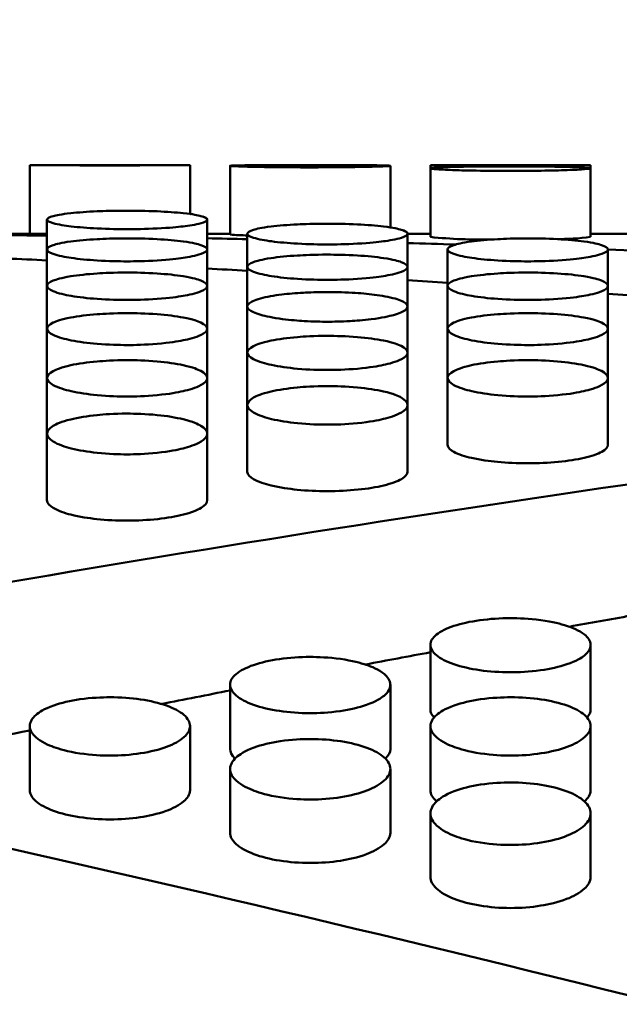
# Model space of a CAD drawing. Header units: millimetres. Extents: x 0 to 420, y 0 to 297.
# Tile 82 of 93: x 189.68 to 192.29, y 208.24 to 212.54. Entities that reach past the tile are written whole.
import ezdxf

# ---------------------------------------------------------------- set-up
doc = ezdxf.new("R2010")
doc.units = ezdxf.units.MM
doc.header["$LTSCALE"] = 0.75
doc.layers.add('FD_Dimensions', color=7, linetype='Continuous', lineweight=25)
doc.layers.add('Visible', color=7, linetype='Continuous', lineweight=50)
doc.styles.get("Standard").update_dxf_attribs({"font": 'arial.ttf'})
doc.dimstyles.new('Dim-ISO-25', dxfattribs={"dimtxt": 3.5, "dimasz": 3.5, "dimexe": 2.1, "dimexo": 2.1, "dimgap": 1.4, "dimtad": 1, "dimzin": 12, "dimdsep": 46, "dimtxsty": 'Standard', "dimcen": 0, "dimazin": 3, "dimtp": 0.1, "dimtm": 0.1, "dimtfac": 0.714286, "dimtmove": 0, "dimatfit": 3, "dimfxl": 1, "dimtzin": 12, "dimarcsym": 0})

# ---------------------------------------------------------------- blocks, each defined once
blk = doc.blocks.new('*D36')
at = {"layer": 'Defpoints', "color": 0, "transparency": 16777216}
for p in [(203.619897, 234.519927), (179.019897, 192.519927), (203.619897, 185.50414)]:
    blk.add_point(p, dxfattribs=at)
at = {"layer": 'FD_Dimensions', "color": 0, "lineweight": -2, "transparency": 16777216}
for p, q in [((179.019897, 194.619927), (179.019897, 236.619927)), ((203.619897, 187.60414), (203.619897, 236.619927)), ((182.519897, 234.519927), (200.119897, 234.519927))]:
    blk.add_line(p, q, dxfattribs=at)
at = {"layer": 'FD_Dimensions', "color": 0, "transparency": 16777216}
for points in [[(182.519897, 235.103261), (182.519897, 233.936594), (179.019897, 234.519927)], [(200.119897, 235.103261), (200.119897, 233.936594), (203.619897, 234.519927)]]:
    blk.add_solid(points, dxfattribs=at)
at = {"layer": 'FD_Dimensions', "color": 0, "transparency": 16777216, "insert": (191.319897, 237.706933), "char_height": 3.5, "attachment_point": 5}
blk.add_mtext('24.6', dxfattribs=at)
blk = doc.blocks.new('*D37')
at = {"layer": 'Defpoints', "color": 0, "transparency": 16777216}
for p in [(199.119897, 225.015219), (179.019897, 193.515219), (199.119897, 188.108598)]:
    blk.add_point(p, dxfattribs=at)
at = {"layer": 'FD_Dimensions', "color": 0, "lineweight": -2, "transparency": 16777216}
for p, q in [((179.019897, 195.615219), (179.019897, 227.115219)), ((199.119897, 190.208598), (199.119897, 227.115219)), ((182.519897, 225.015219), (195.619897, 225.015219))]:
    blk.add_line(p, q, dxfattribs=at)
at = {"layer": 'FD_Dimensions', "color": 0, "transparency": 16777216}
for points in [[(182.519897, 225.598552), (182.519897, 224.431886), (179.019897, 225.015219)], [(195.619897, 225.598552), (195.619897, 224.431886), (199.119897, 225.015219)]]:
    blk.add_solid(points, dxfattribs=at)
at = {"layer": 'FD_Dimensions', "color": 0, "transparency": 16777216, "insert": (189.069897, 228.202225), "char_height": 3.5, "attachment_point": 5}
blk.add_mtext('20.1', dxfattribs=at)
blk = doc.blocks.new('*D38')
at = {"layer": 'Defpoints', "color": 0, "transparency": 16777216}
for p in [(196.119897, 216.405562), (196.119897, 211.608598), (179.019897, 200.74665)]:
    blk.add_point(p, dxfattribs=at)
at = {"layer": 'FD_Dimensions', "color": 0, "lineweight": -2, "transparency": 16777216}
for p, q in [((179.019897, 202.84665), (179.019897, 218.505562)), ((196.119897, 213.708598), (196.119897, 218.505562)), ((182.519897, 216.405562), (192.619897, 216.405562))]:
    blk.add_line(p, q, dxfattribs=at)
at = {"layer": 'FD_Dimensions', "color": 0, "transparency": 16777216}
for points in [[(182.519897, 216.988895), (182.519897, 215.822229), (179.019897, 216.405562)], [(192.619897, 216.988895), (192.619897, 215.822229), (196.119897, 216.405562)]]:
    blk.add_solid(points, dxfattribs=at)
at = {"layer": 'FD_Dimensions', "color": 0, "transparency": 16777216, "insert": (187.569897, 219.562724), "char_height": 3.5, "attachment_point": 5}
blk.add_mtext('17.1', dxfattribs=at)

msp = doc.modelspace()

# ---------------------------------------------------------------- linework, layer by layer
at = {"layer": 'Visible', "extrusion": (0, 1, 0)}
for p, q in [((189.72, 211.6086), (189.72, 211.9086)), ((190.4198, 211.9086), (189.72, 211.9086)), ((190.4198, 211.9086), (190.4198, 211.6947)), ((190.595, 211.605), (190.595, 211.905)), ((191.2948, 211.905), (191.2948, 211.6359)), ((191.47, 211.8943), (191.47, 211.9086)), ((192.1698, 211.9086), (191.47, 211.9086)), ((191.47, 211.5944), (191.47, 211.8943)), ((192.1698, 211.9086), (192.1698, 211.8943)), ((192.1698, 211.8943), (192.1698, 211.5944)), ((189.795, 211.5395), (189.795, 211.6702)), ((190.4948, 211.6705), (190.4948, 211.6702)), ((190.4948, 211.6702), (190.4948, 211.5395)), ((189.72, 211.6086), (189.6198, 211.6086)), ((190.595, 211.6086), (190.4948, 211.6086)), ((190.67, 211.4635), (190.67, 211.6084)), ((191.3698, 211.6087), (191.3698, 211.6086)), ((191.47, 211.6086), (191.3698, 211.6086)), ((191.3698, 211.6084), (191.3698, 211.4635)), ((192.345, 211.6086), (192.1698, 211.6086)), ((189.795, 211.3804), (189.795, 211.5395)), ((190.4948, 211.5395), (190.4948, 211.3804)), ((191.545, 211.3804), (191.545, 211.5395)), ((192.2448, 211.5395), (192.2448, 211.3804)), ((190.67, 211.2903), (190.67, 211.4635)), ((191.3698, 211.4635), (191.3698, 211.2904)), ((189.795, 211.1932), (189.795, 211.3804)), ((190.4948, 211.3804), (190.4948, 211.1932)), ((191.545, 211.1932), (191.545, 211.3804)), ((192.2448, 211.3804), (192.2448, 211.1932)), ((190.67, 211.0891), (190.67, 211.2903)), ((191.3698, 211.2904), (191.3698, 211.0891)), ((189.795, 210.9779), (189.795, 211.1932)), ((190.4948, 211.1932), (190.4948, 210.978)), ((191.545, 210.9779), (191.545, 211.1932)), ((192.2448, 211.1932), (192.2448, 210.978)), ((190.67, 210.8598), (190.67, 211.0891)), ((191.3698, 211.0891), (191.3698, 210.8599)), ((189.795, 210.7348), (189.795, 210.9779)), ((190.4948, 210.978), (190.4948, 210.7348)), ((191.545, 210.6856), (191.545, 210.9779)), ((192.2448, 210.978), (192.2448, 210.6856)), ((190.67, 210.5685), (190.67, 210.8598)), ((191.3698, 210.8599), (191.3698, 210.5685)), ((189.795, 210.4445), (189.795, 210.7348)), ((190.4948, 210.7348), (190.4948, 210.4445)), ((191.47, 209.5297), (191.47, 209.8124)), ((192.1698, 209.8123), (192.1698, 209.5297)), ((190.595, 209.3572), (190.595, 209.6384)), ((191.2948, 209.6384), (191.2948, 209.3571)), ((189.72, 209.1772), (189.72, 209.457)), ((190.4198, 209.4569), (190.4198, 209.1772)), ((191.47, 209.1772), (191.47, 209.457)), ((192.1698, 209.4569), (192.1698, 209.1772)), ((190.595, 208.9914), (190.595, 209.2696)), ((191.2948, 209.2696), (191.2948, 208.9914)), ((191.47, 208.799), (191.47, 209.0756)), ((192.1698, 209.0756), (192.1698, 208.799))]:
    msp.add_line(p, q, dxfattribs=at)
at = {"layer": 'Visible'}
for centre, radius, start, end in [((190.0703, 247.6769), 35.77, 269.43887, 269.99928), ((190.0695, 247.6787), 35.7718, 270.00072, 270.5611), ((191.8203, 247.6767), 35.7698, 269.43887, 269.99929), ((191.8194, 247.6788), 35.7719, 270.00072, 270.5611), ((190.6715, 212.3994), 0.7981, 264.4989, 269.8934), ((191.6874, 213.7123), 2.1293, 264.1411, 271.4138), ((192.0368, 212.5635), 0.9783, 268.8496, 277.8108)]:
    msp.add_arc(centre, radius, start, end, dxfattribs=at)
for points, knots in [([(190.9449, 211.8984), (190.9104, 211.8984), (190.8653, 211.8985), (190.7597, 211.8995), (190.7242, 211.9001), (190.6771, 211.9011), (190.6455, 211.9019), (190.6068, 211.9035), (190.5949, 211.9043), (190.5952, 211.9057), (190.6044, 211.9062), (190.6349, 211.907), (190.6569, 211.9074), (190.7323, 211.9079), (190.7711, 211.9081), (190.8633, 211.9082), (190.9091, 211.9083), (190.9449, 211.9083)], [-0.1685859, -0.1685859, -0.1685859, -0.1685859, -0.1359389, -0.1359389, -0.1024566, -0.1024566, -0.0703889, -0.0703889, -0.0499456, -0.0499456, -0.032201, -0.032201, -0.0201293, -0.0201293, -0.0107278, -0.0107278, -0.000001, -0.000001, -0.000001, -0.000001]), ([(190.9449, 211.9083), (191.0385, 211.9083), (191.1261, 211.9081), (191.1923, 211.9077), (191.2253, 211.9074), (191.2506, 211.9071), (191.2682, 211.9067), (191.2858, 211.9062), (191.2946, 211.9057), (191.2948, 211.905), (191.2949, 211.9044), (191.286, 211.9036), (191.2681, 211.9029), (191.2502, 211.9021), (191.2247, 211.9014), (191.1923, 211.9007), (191.16, 211.9), (191.1223, 211.8994), (191.0788, 211.899), (191.0353, 211.8986), (190.9909, 211.8984), (190.9449, 211.8984)], [0.5, 0.5, 0.5, 0.5, 0.625, 0.625, 0.625, 0.6875, 0.6875, 0.6875, 0.75, 0.75, 0.75, 0.8125, 0.8125, 0.8125, 0.875, 0.875, 0.875, 0.9375, 0.9375, 0.9375, 1, 1, 1, 1]), ([(191.8199, 211.8827), (191.7854, 211.8827), (191.7403, 211.8829), (191.6347, 211.8845), (191.5992, 211.8855), (191.5521, 211.8871), (191.5205, 211.8884), (191.4818, 211.8914), (191.4699, 211.8928), (191.4702, 211.8956), (191.4794, 211.8968), (191.5099, 211.8986), (191.5319, 211.8996), (191.6073, 211.9012), (191.6461, 211.9017), (191.7383, 211.9024), (191.7841, 211.9025), (191.8199, 211.9025)], [-0.1686134, -0.1686134, -0.1686134, -0.1686134, -0.1359597, -0.1359597, -0.1024719, -0.1024719, -0.0704006, -0.0704006, -0.0499541, -0.0499541, -0.0322066, -0.0322066, -0.0201326, -0.0201326, -0.0107292, -0.0107292, -0.000001, -0.000001, -0.000001, -0.000001]), ([(191.8199, 211.9025), (191.9135, 211.9025), (192.0011, 211.9019), (192.0673, 211.9004), (192.1003, 211.8997), (192.1256, 211.8989), (192.1432, 211.8978), (192.1608, 211.8968), (192.1696, 211.8956), (192.1698, 211.8943), (192.1699, 211.893), (192.161, 211.8916), (192.1431, 211.8903), (192.1252, 211.8889), (192.0997, 211.8876), (192.0673, 211.8864), (192.035, 211.8853), (191.9973, 211.8844), (191.9538, 211.8837), (191.9103, 211.883), (191.8659, 211.8827), (191.8199, 211.8827)], [0.5, 0.5, 0.5, 0.5, 0.625, 0.625, 0.625, 0.6875, 0.6875, 0.6875, 0.75, 0.75, 0.75, 0.8125, 0.8125, 0.8125, 0.875, 0.875, 0.875, 0.9375, 0.9375, 0.9375, 1, 1, 1, 1]), ([(190.1449, 211.709), (190.087, 211.709), (190.0428, 211.7076), (189.9708, 211.7045), (189.9318, 211.7017), (189.8568, 211.6937), (189.8346, 211.689), (189.8028, 211.6805), (189.7952, 211.6752), (189.7949, 211.6649), (189.8039, 211.6597), (189.8441, 211.6483), (189.8739, 211.6438), (189.934, 211.6366), (189.9716, 211.6336), (190.0648, 211.6289), (190.109, 211.6283), (190.1449, 211.6283)], [-0.04807057, -0.04807057, -0.04807057, -0.04807057, -0.04611998, -0.04611998, -0.04318443, -0.04318443, -0.03948069, -0.03948069, -0.03376085, -0.03376085, -0.02744022, -0.02744022, -0.01987563, -0.01987563, -0.01075822, -0.01075822, -0.000001, -0.000001, -0.000001, -0.000001]), ([(190.1449, 211.6283), (190.1794, 211.6283), (190.2245, 211.6289), (190.3301, 211.6342), (190.3656, 211.6377), (190.4127, 211.6434), (190.4443, 211.6479), (190.483, 211.6589), (190.4949, 211.6641), (190.4946, 211.6757), (190.4854, 211.681), (190.4549, 211.6891), (190.4329, 211.6937), (190.3575, 211.7017), (190.3187, 211.7045), (190.2265, 211.7084), (190.1807, 211.709), (190.1449, 211.709)], [-0.1686053, -0.1686053, -0.1686053, -0.1686053, -0.1359499, -0.1359499, -0.1024605, -0.1024605, -0.0703879, -0.0703879, -0.0499437, -0.0499437, -0.0321998, -0.0321998, -0.0201287, -0.0201287, -0.0107277, -0.0107277, -0.000001, -0.000001, -0.000001, -0.000001]), ([(191.0199, 211.6521), (190.962, 211.6521), (190.9178, 211.6505), (190.8458, 211.647), (190.8068, 211.6438), (190.7318, 211.6348), (190.7096, 211.6295), (190.6778, 211.6199), (190.6702, 211.614), (190.6699, 211.6025), (190.6789, 211.5966), (190.7191, 211.5839), (190.7489, 211.5788), (190.809, 211.5708), (190.8466, 211.5675), (190.9398, 211.5623), (190.984, 211.5615), (191.0199, 211.5615)], [-0.04806917, -0.04806917, -0.04806917, -0.04806917, -0.04611876, -0.04611876, -0.04318317, -0.04318317, -0.03947938, -0.03947938, -0.03375964, -0.03375964, -0.02743942, -0.02743942, -0.01987521, -0.01987521, -0.0107581, -0.0107581, -0.000001, -0.000001, -0.000001, -0.000001]), ([(191.0199, 211.5615), (191.0544, 211.5616), (191.0995, 211.5622), (191.2051, 211.5682), (191.2406, 211.5721), (191.2877, 211.5784), (191.3193, 211.5834), (191.358, 211.5957), (191.3699, 211.6015), (191.3696, 211.6146), (191.3604, 211.6205), (191.3299, 211.6296), (191.3079, 211.6348), (191.2325, 211.6439), (191.1937, 211.647), (191.1015, 211.6514), (191.0557, 211.6521), (191.0199, 211.6521)], [-0.1686138, -0.1686138, -0.1686138, -0.1686138, -0.1359571, -0.1359571, -0.1024668, -0.1024668, -0.0703942, -0.0703942, -0.049949, -0.049949, -0.0322035, -0.0322035, -0.0201309, -0.0201309, -0.0107286, -0.0107286, -0.000001, -0.000001, -0.000001, -0.000001]), ([(189.72, 211.6086), (189.72, 211.6086), (189.72, 211.6086), (189.7199, 211.6086), (189.7288, 211.6085), (189.7589, 211.6082), (189.7752, 211.6081), (189.7951, 211.6079)], [0.05121021, 0.05121021, 0.05121021, 0.05121021, 0.05121676, 0.05121676, 0.06921123, 0.06921123, 0.08184108, 0.08184108, 0.08184108, 0.08184108]), ([(190.1449, 211.5881), (190.087, 211.5881), (190.0428, 211.5863), (189.9708, 211.5824), (189.9318, 211.5789), (189.8568, 211.5688), (189.8346, 211.563), (189.8028, 211.5523), (189.7952, 211.5457), (189.7949, 211.5329), (189.8039, 211.5264), (189.8441, 211.5124), (189.8739, 211.5067), (189.934, 211.4979), (189.9716, 211.4943), (190.0648, 211.4885), (190.109, 211.4877), (190.1449, 211.4877)], [-0.04806889, -0.04806889, -0.04806889, -0.04806889, -0.04611855, -0.04611855, -0.04318314, -0.04318314, -0.03947957, -0.03947957, -0.03375998, -0.03375998, -0.0274396, -0.0274396, -0.01987527, -0.01987527, -0.01075812, -0.01075812, -0.000001, -0.000001, -0.000001, -0.000001]), ([(190.1449, 211.4877), (190.1794, 211.4877), (190.2245, 211.4885), (190.3301, 211.495), (190.3656, 211.4993), (190.4127, 211.5063), (190.4443, 211.5118), (190.483, 211.5254), (190.4949, 211.5319), (190.4946, 211.5463), (190.4854, 211.5529), (190.4549, 211.563), (190.4329, 211.5688), (190.3575, 211.5789), (190.3187, 211.5824), (190.2265, 211.5874), (190.1807, 211.5881), (190.1449, 211.5881)], [-0.1686234, -0.1686234, -0.1686234, -0.1686234, -0.1359642, -0.1359642, -0.1024719, -0.1024719, -0.0703982, -0.0703982, -0.0499514, -0.0499514, -0.0322043, -0.0322043, -0.0201312, -0.0201312, -0.0107287, -0.0107287, -0.000001, -0.000001, -0.000001, -0.000001]), ([(191.8949, 211.5881), (191.837, 211.5881), (191.7928, 211.5863), (191.7208, 211.5824), (191.6818, 211.5789), (191.6068, 211.5688), (191.5846, 211.563), (191.5528, 211.5523), (191.5452, 211.5457), (191.5449, 211.5329), (191.5539, 211.5264), (191.5941, 211.5124), (191.6239, 211.5067), (191.684, 211.4979), (191.7216, 211.4943), (191.8148, 211.4885), (191.859, 211.4877), (191.8949, 211.4877)], [-0.04806917, -0.04806917, -0.04806917, -0.04806917, -0.04611853, -0.04611853, -0.04318289, -0.04318289, -0.03947906, -0.03947906, -0.03375934, -0.03375934, -0.02743922, -0.02743922, -0.0198751, -0.0198751, -0.01075808, -0.01075808, -0.000001, -0.000001, -0.000001, -0.000001]), ([(191.8949, 211.4877), (191.9294, 211.4877), (191.9745, 211.4885), (192.0801, 211.495), (192.1156, 211.4993), (192.1627, 211.5063), (192.1943, 211.5118), (192.233, 211.5254), (192.2449, 211.5319), (192.2446, 211.5463), (192.2354, 211.5529), (192.2049, 211.563), (192.1829, 211.5688), (192.1075, 211.5789), (192.0687, 211.5824), (191.9765, 211.5874), (191.9307, 211.5881), (191.8949, 211.5881)], [-0.1686284, -0.1686284, -0.1686284, -0.1686284, -0.1359701, -0.1359701, -0.1024785, -0.1024785, -0.0704052, -0.0704052, -0.0499575, -0.0499575, -0.0322088, -0.0322088, -0.0201339, -0.0201339, -0.0107298, -0.0107298, -0.000001, -0.000001, -0.000001, -0.000001]), ([(191.0199, 211.517), (190.962, 211.517), (190.9178, 211.515), (190.8458, 211.5107), (190.8068, 211.5068), (190.7318, 211.4957), (190.7096, 211.4893), (190.6778, 211.4775), (190.6702, 211.4703), (190.6699, 211.4563), (190.6789, 211.4491), (190.7191, 211.4338), (190.7489, 211.4276), (190.809, 211.418), (190.8466, 211.414), (190.9398, 211.4077), (190.984, 211.4069), (191.0199, 211.4069)], [-0.04807012, -0.04807012, -0.04807012, -0.04807012, -0.0461194, -0.0461194, -0.04318388, -0.04318388, -0.0394802, -0.0394802, -0.03376046, -0.03376046, -0.02743993, -0.02743993, -0.01987546, -0.01987546, -0.01075817, -0.01075817, -0.000001, -0.000001, -0.000001, -0.000001]), ([(191.0199, 211.4069), (191.0544, 211.4069), (191.0995, 211.4077), (191.2051, 211.4148), (191.2406, 211.4195), (191.2877, 211.4271), (191.3193, 211.4332), (191.358, 211.4481), (191.3699, 211.4552), (191.3696, 211.471), (191.3604, 211.4782), (191.3299, 211.4893), (191.3079, 211.4957), (191.2325, 211.5069), (191.1937, 211.5107), (191.1016, 211.5162), (191.0557, 211.517), (191.0199, 211.517)], [-0.1686394, -0.1686394, -0.1686394, -0.1686394, -0.1359799, -0.1359799, -0.1024872, -0.1024872, -0.0704126, -0.0704126, -0.0499633, -0.0499633, -0.0322128, -0.0322128, -0.0201363, -0.0201363, -0.0107308, -0.0107308, -0.000001, -0.000001, -0.000001, -0.000001]), ([(190.1449, 211.4389), (190.087, 211.4389), (190.0428, 211.4367), (189.9708, 211.4319), (189.9318, 211.4277), (189.8568, 211.4155), (189.8346, 211.4086), (189.8028, 211.3957), (189.7952, 211.3879), (189.7949, 211.3726), (189.8039, 211.3648), (189.8441, 211.3481), (189.8739, 211.3414), (189.934, 211.331), (189.9716, 211.3266), (190.0648, 211.3199), (190.109, 211.3189), (190.1449, 211.3189)], [-0.04806494, -0.04806494, -0.04806494, -0.04806494, -0.0461148, -0.0461148, -0.04317957, -0.04317957, -0.03947627, -0.03947627, -0.03375732, -0.03375732, -0.02743778, -0.02743778, -0.01987427, -0.01987427, -0.01075786, -0.01075786, -0.000001, -0.000001, -0.000001, -0.000001]), ([(190.1449, 211.3189), (190.1794, 211.319), (190.2245, 211.3198), (190.3301, 211.3275), (190.3656, 211.3327), (190.4127, 211.3409), (190.4443, 211.3475), (190.483, 211.3636), (190.4949, 211.3714), (190.4946, 211.3886), (190.4854, 211.3964), (190.4549, 211.4086), (190.4329, 211.4156), (190.3575, 211.4278), (190.3187, 211.4319), (190.2265, 211.438), (190.1807, 211.4388), (190.1449, 211.4389)], [-0.1686167, -0.1686167, -0.1686167, -0.1686167, -0.1359542, -0.1359542, -0.1024619, -0.1024619, -0.070392, -0.070392, -0.0499472, -0.0499472, -0.0322019, -0.0322019, -0.0201298, -0.0201298, -0.0107281, -0.0107281, -0.000001, -0.000001, -0.000001, -0.000001]), ([(191.8949, 211.4389), (191.837, 211.4389), (191.7928, 211.4367), (191.7208, 211.4319), (191.6818, 211.4277), (191.6068, 211.4155), (191.5846, 211.4086), (191.5528, 211.3957), (191.5452, 211.3879), (191.5449, 211.3726), (191.5539, 211.3648), (191.5941, 211.3481), (191.6239, 211.3414), (191.684, 211.331), (191.7216, 211.3266), (191.8148, 211.3199), (191.859, 211.3189), (191.8949, 211.3189)], [-0.04807063, -0.04807063, -0.04807063, -0.04807063, -0.0461201, -0.0461201, -0.04318486, -0.04318486, -0.03948153, -0.03948153, -0.03376204, -0.03376204, -0.0274412, -0.0274412, -0.01987636, -0.01987636, -0.01075843, -0.01075843, -0.000001, -0.000001, -0.000001, -0.000001]), ([(191.8949, 211.3189), (191.9294, 211.319), (191.9745, 211.3198), (192.0801, 211.3275), (192.1156, 211.3327), (192.1627, 211.3409), (192.1943, 211.3475), (192.233, 211.3636), (192.2449, 211.3714), (192.2446, 211.3886), (192.2354, 211.3964), (192.2049, 211.4086), (192.1829, 211.4156), (192.1075, 211.4278), (192.0687, 211.4319), (191.9765, 211.438), (191.9307, 211.4388), (191.8949, 211.4389)], [-0.1686383, -0.1686383, -0.1686383, -0.1686383, -0.1359815, -0.1359815, -0.1024899, -0.1024899, -0.0704145, -0.0704145, -0.0499642, -0.0499642, -0.0322125, -0.0322125, -0.0201359, -0.0201359, -0.0107306, -0.0107306, -0.000001, -0.000001, -0.000001, -0.000001]), ([(191.0199, 211.3536), (190.9751, 211.3537), (190.9399, 211.3522), (190.8812, 211.349), (190.8495, 211.3462), (190.7867, 211.3385), (190.7538, 211.3328), (190.7002, 211.3182), (190.6841, 211.3102), (190.6693, 211.2959), (190.6666, 211.2874), (190.6858, 211.269), (190.7052, 211.2608), (190.7501, 211.2479), (190.7811, 211.2412), (190.859, 211.2311), (190.893, 211.2285), (190.9586, 211.2245), (190.9932, 211.224), (191.0199, 211.224)], [-0.06021298, -0.06021298, -0.06021298, -0.06021298, -0.05538403, -0.05538403, -0.04888721, -0.04888721, -0.04127975, -0.04127975, -0.0332504, -0.0332504, -0.02614955, -0.02614955, -0.01931127, -0.01931127, -0.01304031, -0.01304031, -0.00799679, -0.00799679, -0.000001, -0.000001, -0.000001, -0.000001]), ([(191.0199, 211.224), (191.0451, 211.224), (191.0791, 211.2245), (191.1437, 211.2282), (191.1768, 211.2307), (191.259, 211.241), (191.2898, 211.2481), (191.3327, 211.2601), (191.3521, 211.2681), (191.3744, 211.2875), (191.3695, 211.2963), (191.3568, 211.3098), (191.3402, 211.3178), (191.2893, 211.3322), (191.2564, 211.3379), (191.1952, 211.3457), (191.1628, 211.3487), (191.0844, 211.3531), (191.0462, 211.3536), (191.0199, 211.3536)], [-0.04154459, -0.04154459, -0.04154459, -0.04154459, -0.03873497, -0.03873497, -0.03699455, -0.03699455, -0.03455167, -0.03455167, -0.03126814, -0.03126814, -0.02727339, -0.02727339, -0.02092915, -0.02092915, -0.01417582, -0.01417582, -0.00790496, -0.00790496, -0.000001, -0.000001, -0.000001, -0.000001]), ([(190.1449, 211.2614), (190.087, 211.2614), (190.0428, 211.2588), (189.9708, 211.2533), (189.9318, 211.2483), (189.8568, 211.2341), (189.8346, 211.226), (189.8028, 211.211), (189.7952, 211.2018), (189.7949, 211.1841), (189.8039, 211.1751), (189.8441, 211.1557), (189.8739, 211.148), (189.934, 211.1359), (189.9716, 211.1309), (190.0648, 211.1231), (190.109, 211.122), (190.1449, 211.122)], [-0.04806416, -0.04806416, -0.04806416, -0.04806416, -0.04611385, -0.04611385, -0.04317866, -0.04317866, -0.03947546, -0.03947546, -0.03375676, -0.03375676, -0.02743742, -0.02743742, -0.01987409, -0.01987409, -0.01075782, -0.01075782, -0.000001, -0.000001, -0.000001, -0.000001]), ([(190.1449, 211.122), (190.1794, 211.122), (190.2245, 211.123), (190.3301, 211.1319), (190.3656, 211.1379), (190.4127, 211.1474), (190.4443, 211.155), (190.483, 211.1737), (190.4949, 211.1827), (190.4946, 211.2027), (190.4854, 211.2118), (190.4549, 211.226), (190.4329, 211.2341), (190.3575, 211.2484), (190.3187, 211.2533), (190.2265, 211.2604), (190.1807, 211.2614), (190.1449, 211.2614)], [-0.168594, -0.168594, -0.168594, -0.168594, -0.1359364, -0.1359364, -0.102449, -0.102449, -0.0703838, -0.0703838, -0.0499417, -0.0499417, -0.0321984, -0.0321984, -0.0201278, -0.0201278, -0.0107272, -0.0107272, -0.000001, -0.000001, -0.000001, -0.000001]), ([(191.8949, 211.2614), (191.837, 211.2614), (191.7928, 211.2588), (191.7208, 211.2533), (191.6818, 211.2483), (191.6068, 211.2341), (191.5846, 211.226), (191.5528, 211.211), (191.5452, 211.2018), (191.5449, 211.1841), (191.5539, 211.1751), (191.5941, 211.1557), (191.6239, 211.148), (191.684, 211.1359), (191.7216, 211.1309), (191.8148, 211.1231), (191.859, 211.122), (191.8949, 211.122)], [-0.04807002, -0.04807002, -0.04807002, -0.04807002, -0.04611959, -0.04611959, -0.04318443, -0.04318443, -0.03948123, -0.03948123, -0.0337619, -0.0337619, -0.02744108, -0.02744108, -0.01987628, -0.01987628, -0.01075842, -0.01075842, -0.000001, -0.000001, -0.000001, -0.000001]), ([(191.8949, 211.122), (191.9294, 211.122), (191.9745, 211.123), (192.0801, 211.1319), (192.1156, 211.1379), (192.1627, 211.1474), (192.1943, 211.155), (192.233, 211.1737), (192.2449, 211.1827), (192.2446, 211.2027), (192.2354, 211.2118), (192.2049, 211.226), (192.1829, 211.2341), (192.1075, 211.2484), (192.0687, 211.2533), (191.9765, 211.2604), (191.9307, 211.2614), (191.8949, 211.2614)], [-0.1686285, -0.1686285, -0.1686285, -0.1686285, -0.1359728, -0.1359728, -0.1024831, -0.1024831, -0.0704104, -0.0704104, -0.0499615, -0.0499615, -0.0322109, -0.0322109, -0.020135, -0.020135, -0.0107302, -0.0107302, -0.000001, -0.000001, -0.000001, -0.000001]), ([(191.0199, 211.1621), (190.962, 211.1621), (190.9178, 211.1594), (190.8458, 211.1534), (190.8068, 211.1481), (190.7318, 211.1328), (190.7096, 211.1241), (190.6778, 211.1081), (190.6702, 211.0983), (190.6699, 211.0793), (190.6789, 211.0697), (190.7191, 211.049), (190.7489, 211.0408), (190.809, 211.0279), (190.8466, 211.0225), (190.9398, 211.0142), (190.984, 211.013), (191.0199, 211.0131)], [-0.04806868, -0.04806868, -0.04806868, -0.04806868, -0.04611811, -0.04611811, -0.04318278, -0.04318278, -0.03947935, -0.03947935, -0.03375994, -0.03375994, -0.02743954, -0.02743954, -0.01987522, -0.01987522, -0.01075812, -0.01075812, -0.000001, -0.000001, -0.000001, -0.000001]), ([(191.0199, 211.0131), (191.0544, 211.0131), (191.0995, 211.0141), (191.2051, 211.0236), (191.2406, 211.03), (191.2877, 211.0401), (191.3193, 211.0482), (191.358, 211.0682), (191.3699, 211.0778), (191.3696, 211.0993), (191.3604, 211.109), (191.3299, 211.1242), (191.3079, 211.1329), (191.2325, 211.1482), (191.1937, 211.1534), (191.1015, 211.161), (191.0557, 211.1621), (191.0199, 211.1621)], [-0.1686453, -0.1686453, -0.1686453, -0.1686453, -0.1359829, -0.1359829, -0.1024883, -0.1024883, -0.0704138, -0.0704138, -0.0499636, -0.0499636, -0.032212, -0.032212, -0.0201356, -0.0201356, -0.0107305, -0.0107305, -0.000001, -0.000001, -0.000001, -0.000001]), ([(190.1449, 211.0559), (190.087, 211.0559), (190.0428, 211.0529), (189.9708, 211.0466), (189.9318, 211.0409), (189.8568, 211.0246), (189.8346, 211.0153), (189.8028, 210.9982), (189.7952, 210.9878), (189.7949, 210.9676), (189.8039, 210.9573), (189.8441, 210.9353), (189.8739, 210.9266), (189.934, 210.9129), (189.9716, 210.9072), (190.0648, 210.8984), (190.109, 210.8971), (190.1449, 210.8971)], [-0.04806555, -0.04806555, -0.04806555, -0.04806555, -0.0461152, -0.0461152, -0.04317996, -0.04317996, -0.03947669, -0.03947669, -0.0337578, -0.0337578, -0.02743813, -0.02743813, -0.01987448, -0.01987448, -0.01075791, -0.01075791, -0.000001, -0.000001, -0.000001, -0.000001]), ([(190.1449, 210.8971), (190.1794, 210.8971), (190.2245, 210.8983), (190.3301, 210.9084), (190.3656, 210.9151), (190.4127, 210.9259), (190.4443, 210.9345), (190.483, 210.9558), (190.4949, 210.9659), (190.4946, 210.9888), (190.4854, 210.9992), (190.4549, 211.0154), (190.4329, 211.0247), (190.3575, 211.041), (190.3187, 211.0466), (190.2265, 211.0547), (190.1807, 211.0558), (190.1449, 211.0559)], [-0.1685716, -0.1685716, -0.1685716, -0.1685716, -0.1359211, -0.1359211, -0.1024399, -0.1024399, -0.0703797, -0.0703797, -0.0499397, -0.0499397, -0.0321977, -0.0321977, -0.0201275, -0.0201275, -0.010727, -0.010727, -0.000001, -0.000001, -0.000001, -0.000001]), ([(191.8949, 211.0559), (191.837, 211.0559), (191.7928, 211.0529), (191.7208, 211.0466), (191.6818, 211.0409), (191.6068, 211.0246), (191.5846, 211.0153), (191.5528, 210.9982), (191.5452, 210.9878), (191.5449, 210.9676), (191.5539, 210.9573), (191.5941, 210.9353), (191.6239, 210.9266), (191.684, 210.9129), (191.7216, 210.9072), (191.8148, 210.8984), (191.859, 210.8971), (191.8949, 210.8971)], [-0.048069, -0.048069, -0.048069, -0.048069, -0.04611899, -0.04611899, -0.04318412, -0.04318412, -0.03948126, -0.03948126, -0.03376221, -0.03376221, -0.02744124, -0.02744124, -0.01987634, -0.01987634, -0.01075844, -0.01075844, -0.000001, -0.000001, -0.000001, -0.000001]), ([(191.8949, 210.8971), (191.9294, 210.8971), (191.9745, 210.8983), (192.0801, 210.9084), (192.1156, 210.9151), (192.1627, 210.9259), (192.1943, 210.9345), (192.233, 210.9558), (192.2449, 210.9659), (192.2446, 210.9888), (192.2354, 210.9992), (192.2049, 211.0154), (192.1829, 211.0247), (192.1075, 211.041), (192.0687, 211.0466), (191.9765, 211.0547), (191.9307, 211.0558), (191.8949, 211.0559)], [-0.1686065, -0.1686065, -0.1686065, -0.1686065, -0.1359527, -0.1359527, -0.1024655, -0.1024655, -0.0703959, -0.0703959, -0.0499505, -0.0499505, -0.0322041, -0.0322041, -0.0201312, -0.0201312, -0.0107286, -0.0107286, -0.000001, -0.000001, -0.000001, -0.000001]), ([(191.0199, 210.9426), (190.962, 210.9426), (190.9178, 210.9395), (190.8458, 210.9327), (190.8068, 210.9267), (190.7318, 210.9094), (190.7096, 210.8995), (190.6778, 210.8814), (190.6702, 210.8703), (190.6699, 210.8488), (190.6789, 210.838), (190.7191, 210.8147), (190.7489, 210.8054), (190.809, 210.7909), (190.8466, 210.7849), (190.9398, 210.7756), (190.984, 210.7742), (191.0199, 210.7742)], [-0.04806673, -0.04806673, -0.04806673, -0.04806673, -0.0461169, -0.0461169, -0.04318203, -0.04318203, -0.03947918, -0.03947918, -0.03376038, -0.03376038, -0.02744004, -0.02744004, -0.01987569, -0.01987569, -0.01075825, -0.01075825, -0.000001, -0.000001, -0.000001, -0.000001]), ([(191.0199, 210.7742), (191.0544, 210.7743), (191.0995, 210.7755), (191.2051, 210.7861), (191.2406, 210.7932), (191.2877, 210.8047), (191.3193, 210.8138), (191.358, 210.8364), (191.3699, 210.8471), (191.3696, 210.8714), (191.3604, 210.8824), (191.3299, 210.8996), (191.3079, 210.9094), (191.2325, 210.9268), (191.1937, 210.9327), (191.1015, 210.9413), (191.0557, 210.9426), (191.0199, 210.9426)], [-0.1685891, -0.1685891, -0.1685891, -0.1685891, -0.1359367, -0.1359367, -0.1024519, -0.1024519, -0.0703859, -0.0703859, -0.0499432, -0.0499432, -0.0321994, -0.0321994, -0.0201284, -0.0201284, -0.0107274, -0.0107274, -0.000001, -0.000001, -0.000001, -0.000001]), ([(190.1449, 210.8224), (190.087, 210.8224), (190.0428, 210.8191), (189.9708, 210.8119), (189.9318, 210.8055), (189.8568, 210.7872), (189.8346, 210.7768), (189.8028, 210.7576), (189.7952, 210.7459), (189.7949, 210.7232), (189.8039, 210.7117), (189.8441, 210.6871), (189.8739, 210.6773), (189.934, 210.662), (189.9716, 210.6557), (190.0648, 210.6458), (190.109, 210.6444), (190.1449, 210.6444)], [-0.04806885, -0.04806885, -0.04806885, -0.04806885, -0.04611865, -0.04611865, -0.04318344, -0.04318344, -0.03948019, -0.03948019, -0.03376094, -0.03376094, -0.02744024, -0.02744024, -0.01987562, -0.01987562, -0.01075824, -0.01075824, -0.000001, -0.000001, -0.000001, -0.000001]), ([(190.1449, 210.6444), (190.1794, 210.6444), (190.2245, 210.6457), (190.3301, 210.657), (190.3656, 210.6645), (190.4127, 210.6766), (190.4443, 210.6862), (190.483, 210.71), (190.4949, 210.7214), (190.4946, 210.747), (190.4854, 210.7587), (190.4549, 210.7768), (190.4329, 210.7873), (190.3575, 210.8056), (190.3187, 210.812), (190.2265, 210.8211), (190.1807, 210.8224), (190.1449, 210.8224)], [-0.1685534, -0.1685534, -0.1685534, -0.1685534, -0.1359085, -0.1359085, -0.1024309, -0.1024309, -0.0703713, -0.0703713, -0.0499334, -0.0499334, -0.0321941, -0.0321941, -0.0201255, -0.0201255, -0.0107262, -0.0107262, -0.000001, -0.000001, -0.000001, -0.000001]), ([(191.545, 210.6856), (191.545, 210.6732), (191.5577, 210.6632), (191.5932, 210.6437), (191.6227, 210.635), (191.6876, 210.6202), (191.7276, 210.615), (191.8053, 210.6076), (191.849, 210.6055), (191.8949, 210.6055)], [-0.03876576, -0.03876576, -0.03876576, -0.03876576, -0.03341591, -0.03341591, -0.02519885, -0.02519885, -0.01376114, -0.01376114, 0, 0, 0, 0]), ([(191.8949, 210.6055), (191.9412, 210.6055), (191.9857, 210.6076), (192.0712, 210.6159), (192.1087, 210.6216), (192.1745, 210.6368), (192.2005, 210.6458), (192.2359, 210.6653), (192.2448, 210.6753), (192.2448, 210.6856)], [-0.12340565, -0.12340565, -0.12340565, -0.12340565, -0.10538052, -0.10538052, -0.08743203, -0.08743203, -0.06923051, -0.06923051, -0.05135821, -0.05135821, -0.05135821, -0.05135821]), ([(190.67, 210.5685), (190.67, 210.5554), (190.6827, 210.5447), (190.7182, 210.5241), (190.7477, 210.5149), (190.8126, 210.4992), (190.8526, 210.4936), (190.9303, 210.4858), (190.974, 210.4836), (191.0199, 210.4836)], [-0.03876405, -0.03876405, -0.03876405, -0.03876405, -0.03341532, -0.03341532, -0.02519847, -0.02519847, -0.01376125, -0.01376125, 0, 0, 0, 0]), ([(191.0199, 210.4836), (191.0663, 210.4836), (191.1107, 210.4859), (191.1962, 210.4946), (191.2337, 210.5007), (191.2995, 210.5168), (191.3255, 210.5263), (191.3609, 210.547), (191.3698, 210.5576), (191.3698, 210.5685)], [-0.12338948, -0.12338948, -0.12338948, -0.12338948, -0.10536669, -0.10536669, -0.08742061, -0.08742061, -0.06922145, -0.06922145, -0.0513515, -0.0513515, -0.0513515, -0.0513515]), ([(189.795, 210.4445), (189.795, 210.4306), (189.8077, 210.4194), (189.8432, 210.3976), (189.8727, 210.3879), (189.9376, 210.3713), (189.9776, 210.3655), (190.0553, 210.3572), (190.099, 210.3549), (190.1449, 210.3549)], [-0.03876278, -0.03876278, -0.03876278, -0.03876278, -0.03341463, -0.03341463, -0.02519818, -0.02519818, -0.01376122, -0.01376122, 0, 0, 0, 0]), ([(190.1449, 210.3549), (190.1913, 210.3549), (190.2357, 210.3573), (190.3212, 210.3665), (190.3587, 210.3729), (190.4245, 210.3899), (190.4505, 210.3999), (190.4859, 210.4218), (190.4948, 210.4329), (190.4948, 210.4445)], [-0.12337301, -0.12337301, -0.12337301, -0.12337301, -0.10535263, -0.10535263, -0.08740871, -0.08740871, -0.06921209, -0.06921209, -0.05134457, -0.05134457, -0.05134457, -0.05134457]), ([(191.8199, 209.6923), (191.7263, 209.6922), (191.6387, 209.705), (191.5725, 209.7277), (191.5395, 209.739), (191.5142, 209.7519), (191.4966, 209.7665), (191.479, 209.7811), (191.4702, 209.7964), (191.47, 209.812), (191.4699, 209.8276), (191.4788, 209.8426), (191.4967, 209.857), (191.5146, 209.8713), (191.5401, 209.884), (191.5725, 209.8948), (191.6048, 209.9055), (191.6425, 209.9138), (191.686, 209.9197), (191.7295, 209.9257), (191.7739, 209.9286), (191.8199, 209.9286)], [0.5, 0.5, 0.5, 0.5, 0.625, 0.625, 0.625, 0.6875, 0.6875, 0.6875, 0.75, 0.75, 0.75, 0.8125, 0.8125, 0.8125, 0.875, 0.875, 0.875, 0.9375, 0.9375, 0.9375, 1, 1, 1, 1]), ([(191.8199, 209.9286), (191.8544, 209.9286), (191.8995, 209.927), (192.0051, 209.9129), (192.0406, 209.9035), (192.0877, 209.8881), (192.1193, 209.8759), (192.158, 209.8451), (192.1699, 209.8302), (192.1696, 209.7962), (192.1604, 209.7805), (192.1299, 209.7558), (192.1079, 209.7414), (192.0325, 209.7159), (191.9937, 209.707), (191.9015, 209.6942), (191.8556, 209.6923), (191.8199, 209.6923)], [-0.1685438, -0.1685438, -0.1685438, -0.1685438, -0.1359002, -0.1359002, -0.1024226, -0.1024226, -0.0703608, -0.0703608, -0.0499247, -0.0499247, -0.0321883, -0.0321883, -0.0201222, -0.0201222, -0.0107249, -0.0107249, -0.000001, -0.000001, -0.000001, -0.000001]), ([(190.9449, 209.5136), (190.8513, 209.5136), (190.7637, 209.5268), (190.6975, 209.5504), (190.6645, 209.5622), (190.6392, 209.5756), (190.6216, 209.5908), (190.604, 209.6059), (190.5952, 209.6218), (190.595, 209.638), (190.5949, 209.6543), (190.6038, 209.6698), (190.6217, 209.6848), (190.6396, 209.6997), (190.6651, 209.7129), (190.6975, 209.7241), (190.7298, 209.7353), (190.7675, 209.7439), (190.811, 209.7501), (190.8545, 209.7562), (190.8989, 209.7593), (190.9449, 209.7593)], [0.5, 0.5, 0.5, 0.5, 0.625, 0.625, 0.625, 0.6875, 0.6875, 0.6875, 0.75, 0.75, 0.75, 0.8125, 0.8125, 0.8125, 0.875, 0.875, 0.875, 0.9375, 0.9375, 0.9375, 1, 1, 1, 1]), ([(190.9449, 209.7593), (190.9794, 209.7592), (191.0245, 209.7576), (191.1301, 209.7429), (191.1656, 209.7331), (191.2127, 209.7172), (191.2443, 209.7045), (191.283, 209.6724), (191.2949, 209.657), (191.2946, 209.6216), (191.2854, 209.6053), (191.2549, 209.5796), (191.2329, 209.5647), (191.1575, 209.5382), (191.1187, 209.529), (191.0265, 209.5156), (190.9807, 209.5137), (190.9449, 209.5136)], [-0.16855, -0.16855, -0.16855, -0.16855, -0.1359086, -0.1359086, -0.1024317, -0.1024317, -0.0703689, -0.0703689, -0.0499307, -0.0499307, -0.0321917, -0.0321917, -0.020124, -0.020124, -0.0107256, -0.0107256, -0.000001, -0.000001, -0.000001, -0.000001]), ([(190.0699, 209.3283), (190.0354, 209.3283), (189.9903, 209.3301), (189.8847, 209.346), (189.8492, 209.3567), (189.8021, 209.3738), (189.7705, 209.3875), (189.7318, 209.4214), (189.7199, 209.4377), (189.7202, 209.4744), (189.7294, 209.4911), (189.7599, 209.5173), (189.7819, 209.5323), (189.8573, 209.5589), (189.8961, 209.568), (189.9883, 209.5812), (190.0342, 209.5831), (190.0699, 209.5831)], [-0.1685479, -0.1685479, -0.1685479, -0.1685479, -0.1359083, -0.1359083, -0.1024329, -0.1024329, -0.070371, -0.070371, -0.0499327, -0.0499327, -0.0321933, -0.0321933, -0.0201249, -0.0201249, -0.010726, -0.010726, -0.000001, -0.000001, -0.000001, -0.000001]), ([(190.0699, 209.5831), (190.1635, 209.5832), (190.2511, 209.5702), (190.3173, 209.5466), (190.3503, 209.5348), (190.3756, 209.5213), (190.3932, 209.5059), (190.4108, 209.4904), (190.4196, 209.4742), (190.4198, 209.4573), (190.4199, 209.4405), (190.411, 209.4242), (190.3931, 209.4084), (190.3752, 209.3925), (190.3497, 209.3784), (190.3173, 209.3664), (190.285, 209.3543), (190.2473, 209.345), (190.2038, 209.3383), (190.1603, 209.3316), (190.1159, 209.3282), (190.0699, 209.3283)], [0.5, 0.5, 0.5, 0.5, 0.625, 0.625, 0.625, 0.6875, 0.6875, 0.6875, 0.75, 0.75, 0.75, 0.8125, 0.8125, 0.8125, 0.875, 0.875, 0.875, 0.9375, 0.9375, 0.9375, 1, 1, 1, 1]), ([(191.8199, 209.3283), (191.7854, 209.3283), (191.7403, 209.3301), (191.6347, 209.346), (191.5992, 209.3567), (191.5521, 209.3738), (191.5205, 209.3875), (191.4818, 209.4214), (191.4699, 209.4377), (191.4702, 209.4744), (191.4794, 209.4911), (191.5099, 209.5173), (191.5319, 209.5323), (191.6073, 209.5589), (191.6461, 209.568), (191.7383, 209.5812), (191.7841, 209.5831), (191.8199, 209.5831)], [-0.1686114, -0.1686114, -0.1686114, -0.1686114, -0.1359605, -0.1359605, -0.1024747, -0.1024747, -0.0704043, -0.0704043, -0.0499577, -0.0499577, -0.0322094, -0.0322094, -0.0201343, -0.0201343, -0.0107299, -0.0107299, -0.000001, -0.000001, -0.000001, -0.000001]), ([(191.8199, 209.5831), (191.9135, 209.5832), (192.0011, 209.5702), (192.0673, 209.5466), (192.1003, 209.5348), (192.1256, 209.5213), (192.1432, 209.5059), (192.1608, 209.4904), (192.1696, 209.4742), (192.1698, 209.4573), (192.1699, 209.4405), (192.161, 209.4242), (192.1431, 209.4084), (192.1252, 209.3925), (192.0997, 209.3784), (192.0673, 209.3664), (192.035, 209.3543), (191.9973, 209.345), (191.9538, 209.3383), (191.9103, 209.3316), (191.8659, 209.3282), (191.8199, 209.3283)], [0.5, 0.5, 0.5, 0.5, 0.625, 0.625, 0.625, 0.6875, 0.6875, 0.6875, 0.75, 0.75, 0.75, 0.8125, 0.8125, 0.8125, 0.875, 0.875, 0.875, 0.9375, 0.9375, 0.9375, 1, 1, 1, 1]), ([(191.47, 209.5297), (191.47, 209.5296), (191.47, 209.5295), (191.4701, 209.5188), (191.4744, 209.507), (191.4855, 209.4947)], [0.038761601, 0.038761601, 0.038761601, 0.038761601, 0.038796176, 0.038796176, 0.041849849, 0.041849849, 0.041849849, 0.041849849]), ([(192.1543, 209.4947), (192.1645, 209.5059), (192.1697, 209.5176), (192.1698, 209.5294), (192.1698, 209.5296), (192.1698, 209.5297)], [0.03761299, 0.03761299, 0.03761299, 0.03761299, 0.05120844, 0.05120844, 0.05133534, 0.05133534, 0.05133534, 0.05133534]), ([(190.9449, 209.1363), (190.9104, 209.1363), (190.8653, 209.1382), (190.7597, 209.1547), (190.7242, 209.1657), (190.6771, 209.1835), (190.6455, 209.1976), (190.6068, 209.2328), (190.5949, 209.2496), (190.5952, 209.2876), (190.6044, 209.305), (190.6349, 209.3321), (190.6569, 209.3477), (190.7323, 209.3752), (190.7711, 209.3847), (190.8633, 209.3984), (190.9091, 209.4004), (190.9449, 209.4004)], [-0.1685859, -0.1685859, -0.1685859, -0.1685859, -0.1359389, -0.1359389, -0.1024566, -0.1024566, -0.0703889, -0.0703889, -0.0499456, -0.0499456, -0.032201, -0.032201, -0.0201293, -0.0201293, -0.0107278, -0.0107278, -0.000001, -0.000001, -0.000001, -0.000001]), ([(190.9449, 209.4004), (191.0385, 209.4005), (191.1261, 209.387), (191.1923, 209.3625), (191.2253, 209.3503), (191.2506, 209.3363), (191.2682, 209.3203), (191.2858, 209.3043), (191.2946, 209.2874), (191.2948, 209.27), (191.2949, 209.2525), (191.286, 209.2356), (191.2681, 209.2193), (191.2502, 209.2029), (191.2247, 209.1883), (191.1923, 209.1758), (191.16, 209.1633), (191.1223, 209.1536), (191.0788, 209.1467), (191.0353, 209.1398), (190.9909, 209.1363), (190.9449, 209.1363)], [0.5, 0.5, 0.5, 0.5, 0.625, 0.625, 0.625, 0.6875, 0.6875, 0.6875, 0.75, 0.75, 0.75, 0.8125, 0.8125, 0.8125, 0.875, 0.875, 0.875, 0.9375, 0.9375, 0.9375, 1, 1, 1, 1]), ([(190.595, 209.3572), (190.595, 209.357), (190.595, 209.3569), (190.5951, 209.3442), (190.6008, 209.3299), (190.6161, 209.315)], [0.038764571, 0.038764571, 0.038764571, 0.038764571, 0.038799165, 0.038799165, 0.042317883, 0.042317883, 0.042317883, 0.042317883]), ([(191.2737, 209.3149), (191.2876, 209.3284), (191.2947, 209.3426), (191.2948, 209.3569), (191.2948, 209.357), (191.2948, 209.3571)], [0.03533329, 0.03533329, 0.03533329, 0.03533329, 0.05121484, 0.05121484, 0.05134178, 0.05134178, 0.05134178, 0.05134178]), ([(191.8199, 208.9378), (191.7854, 208.9378), (191.7403, 208.9397), (191.6347, 208.9568), (191.5992, 208.9682), (191.5521, 208.9866), (191.5205, 209.0011), (191.4818, 209.0375), (191.4699, 209.055), (191.4702, 209.0943), (191.4794, 209.1122), (191.5099, 209.1403), (191.5319, 209.1565), (191.6073, 209.1849), (191.6461, 209.1948), (191.7383, 209.209), (191.7841, 209.211), (191.8199, 209.211)], [-0.1686134, -0.1686134, -0.1686134, -0.1686134, -0.1359597, -0.1359597, -0.1024719, -0.1024719, -0.0704006, -0.0704006, -0.0499541, -0.0499541, -0.0322066, -0.0322066, -0.0201326, -0.0201326, -0.0107292, -0.0107292, -0.000001, -0.000001, -0.000001, -0.000001]), ([(191.8199, 209.211), (191.9135, 209.2111), (192.0011, 209.1971), (192.0673, 209.1718), (192.1003, 209.1592), (192.1256, 209.1447), (192.1432, 209.1281), (192.1608, 209.1115), (192.1696, 209.0941), (192.1698, 209.076), (192.1699, 209.058), (192.161, 209.0405), (192.1431, 209.0235), (192.1252, 209.0066), (192.0997, 208.9915), (192.0673, 208.9786), (192.035, 208.9657), (191.9973, 208.9557), (191.9538, 208.9485), (191.9103, 208.9413), (191.8659, 208.9377), (191.8199, 208.9378)], [0.5, 0.5, 0.5, 0.5, 0.625, 0.625, 0.625, 0.6875, 0.6875, 0.6875, 0.75, 0.75, 0.75, 0.8125, 0.8125, 0.8125, 0.875, 0.875, 0.875, 0.9375, 0.9375, 0.9375, 1, 1, 1, 1]), ([(189.72, 209.1772), (189.72, 209.1606), (189.7289, 209.1447), (189.7643, 209.1135), (189.7903, 209.0992), (189.8561, 209.0751), (189.8936, 209.066), (189.9791, 209.053), (190.0235, 209.0496), (190.0699, 209.0496)], [0.05134375, 0.05134375, 0.05134375, 0.05134375, 0.06921123, 0.06921123, 0.08740769, 0.08740769, 0.10535196, 0.10535196, 0.12337217, 0.12337217, 0.12337217, 0.12337217]), ([(190.0699, 209.0496), (190.1158, 209.0496), (190.1595, 209.0528), (190.2372, 209.0646), (190.2772, 209.0728), (190.3421, 209.0964), (190.3716, 209.1102), (190.4071, 209.1412), (190.4198, 209.1573), (190.4198, 209.1772)], [0, 0, 0, 0, 0.0137609, 0.0137609, 0.02519828, 0.02519828, 0.03341528, 0.03341528, 0.03876522, 0.03876522, 0.03876522, 0.03876522]), ([(191.47, 209.1772), (191.47, 209.1606), (191.4789, 209.1447), (191.4967, 209.129), (191.4969, 209.1288), (191.4972, 209.1286)], [0.05137074, 0.05137074, 0.05137074, 0.05137074, 0.06924944, 0.06924944, 0.06949631, 0.06949631, 0.06949631, 0.06949631]), ([(192.1426, 209.1286), (192.1428, 209.1287), (192.1429, 209.1289), (192.157, 209.1412), (192.1698, 209.1573), (192.1698, 209.1772)], [0.033359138, 0.033359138, 0.033359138, 0.033359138, 0.033413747, 0.033413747, 0.038761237, 0.038761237, 0.038761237, 0.038761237]), ([(190.595, 208.9914), (190.595, 208.9742), (190.6039, 208.9577), (190.6393, 208.9254), (190.6653, 208.9106), (190.7311, 208.8856), (190.7686, 208.8762), (190.8541, 208.8627), (190.8985, 208.8593), (190.9449, 208.8592)], [0.05135371, 0.05135371, 0.05135371, 0.05135371, 0.06922426, 0.06922426, 0.08742388, 0.08742388, 0.10537121, 0.10537121, 0.12339463, 0.12339463, 0.12339463, 0.12339463]), ([(190.9449, 208.8592), (190.9908, 208.8592), (191.0345, 208.8626), (191.1122, 208.8747), (191.1522, 208.8833), (191.2171, 208.9077), (191.2466, 208.922), (191.2821, 208.9541), (191.2948, 208.9708), (191.2948, 208.9914)], [0, 0, 0, 0, 0.01376091, 0.01376091, 0.02519823, 0.02519823, 0.03341516, 0.03341516, 0.03876471, 0.03876471, 0.03876471, 0.03876471]), ([(191.47, 208.799), (191.47, 208.7812), (191.4789, 208.7641), (191.5143, 208.7308), (191.5403, 208.7154), (191.6061, 208.6896), (191.6436, 208.6799), (191.7291, 208.6659), (191.7735, 208.6624), (191.8199, 208.6623)], [0.05136166, 0.05136166, 0.05136166, 0.05136166, 0.06923497, 0.06923497, 0.08743747, 0.08743747, 0.10538728, 0.10538728, 0.1234135, 0.1234135, 0.1234135, 0.1234135]), ([(191.8199, 208.6623), (191.8658, 208.6623), (191.9095, 208.6658), (191.9872, 208.6784), (192.0272, 208.6872), (192.0921, 208.7124), (192.1216, 208.7272), (192.1571, 208.7604), (192.1698, 208.7777), (192.1698, 208.799)], [0, 0, 0, 0, 0.01376101, 0.01376101, 0.02519836, 0.02519836, 0.03341526, 0.03341526, 0.03876445, 0.03876445, 0.03876445, 0.03876445])]:
    msp.add_open_spline(points, degree=3, knots=knots, dxfattribs=at)
for points in [[(190.4198, 211.6947), (190.4213, 211.6945), (190.4228, 211.6942), (190.4244, 211.694)], [(190.4751, 211.6835), (190.4865, 211.6799), (190.4948, 211.6756), (190.4948, 211.6705)], [(191.2948, 211.6359), (191.2964, 211.6357), (191.2979, 211.6354), (191.2995, 211.6351)], [(191.3501, 211.6233), (191.3615, 211.6193), (191.3698, 211.6144), (191.3698, 211.6087)], [(189.6198, 211.6021), (189.6782, 211.6015), (189.7366, 211.6008), (189.795, 211.6)], [(190.4948, 211.5885), (190.5532, 211.5874), (190.6116, 211.5861), (190.67, 211.5849)], [(191.3698, 211.5674), (191.4399, 211.5654), (191.51, 211.5634), (191.58, 211.5612)], [(192.2448, 211.5388), (192.4296, 211.532), (192.6143, 211.5247), (192.7991, 211.5168)], [(189.6198, 211.5003), (189.6782, 211.4976), (189.7366, 211.4949), (189.795, 211.4921)], [(190.4948, 211.4563), (190.5532, 211.4531), (190.6116, 211.4499), (190.67, 211.4466)], [(191.3698, 211.4048), (191.4282, 211.4011), (191.4866, 211.3974), (191.545, 211.3936)], [(192.2448, 211.3459), (192.3032, 211.3417), (192.3616, 211.3375), (192.42, 211.3332)], [(195.396, 210.9141), (193.3391, 210.6753), (191.2821, 210.3755), (189.2252, 210.0163)], [(192.345, 209.9398), (192.2556, 209.9238), (192.1662, 209.9077), (192.0768, 209.8915)], [(191.47, 209.7798), (191.3753, 209.7621), (191.2805, 209.7443), (191.1857, 209.7263)], [(190.595, 209.6128), (190.4951, 209.5933), (190.3951, 209.5736), (190.2951, 209.5539)], [(189.72, 209.4386), (189.5446, 209.403), (189.3692, 209.367), (189.1938, 209.3305)], [(189.1938, 209.0199), (191.5025, 208.5094), (193.8112, 207.9262), (196.1199, 207.2739)]]:
    msp.add_open_spline(points, degree=3, dxfattribs=at)

# ---------------------------------------------------------------- dimensions: what is measured, and where the dimension line sits
at = {"layer": 'FD_Dimensions'}
for base, p1, p2, picture, middle in [((203.6199, 234.5199), (179.0199, 192.5199), (203.6199, 185.5041), '*D36', (191.3199, 237.7069)), ((199.1199, 225.0152), (179.0199, 193.5152), (199.1199, 188.1086), '*D37', (189.0699, 228.2022)), ((196.1199, 216.4056), (179.0199, 200.7466), (196.1199, 211.6086), '*D38', (187.5699, 219.5627))]:
    dim = msp.add_linear_dim(base=base, p1=p1, p2=p2, dimstyle='Dim-ISO-25', override={"dimlfac": 1, "dimclrd": 0, "dimclre": 0}, dxfattribs=at)
    dim.commit()
    dim.dimension.update_dxf_attribs({"geometry": picture, "text_midpoint": middle})

doc.saveas('drawing.dxf')
